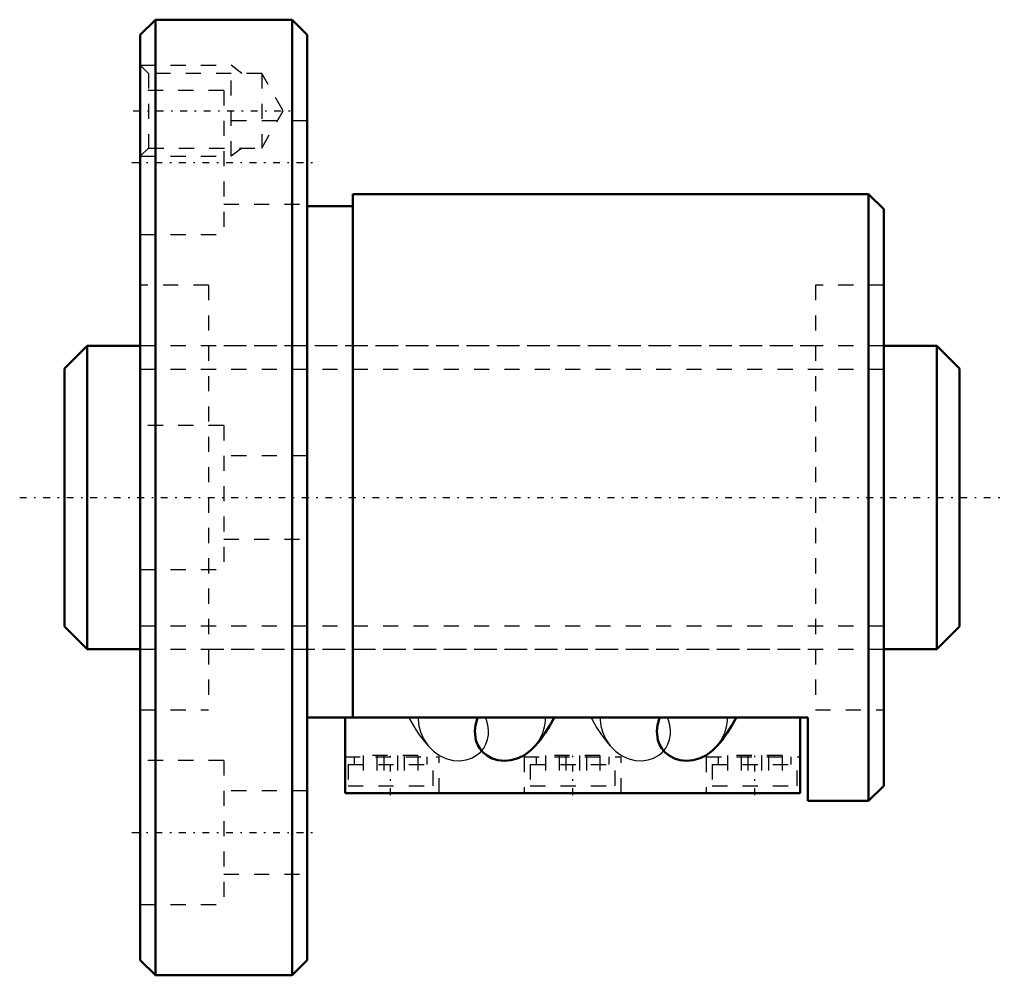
# Model space of a CAD drawing. Header units: millimetres. Extents: x -8 to 57, y -31.5 to 31.5.
import ezdxf

# ---------------------------------------------------------------- set-up
doc = ezdxf.new("R2010")
doc.units = ezdxf.units.MM
doc.linetypes.add('Center', pattern=[1.5, 0.45, -0.5, 0.05, -0.5])
doc.linetypes.add('Dashed', pattern=[2, 1, -1])
for name, color, linetype, lineweight in [('2d ConnectionPoints', 7, 'Continuous', 50), ('AM_0', 7, 'Continuous', 50), ('AM_5', 3, 'Continuous', 25), ('AM_7', 7, 'Center', 25), ('AM_9', 6, 'Dashed', 25)]:
    doc.layers.add(name, color=color, linetype=linetype, lineweight=lineweight)

# ---------------------------------------------------------------- blocks, each defined once
blk = doc.blocks.new('1_N00SBN2004V_5Nut_0_in_SBN2004V_5G0_59LC0_0000__4')
at = {"layer": 'AM_0'}
for p, q in [((1, 31.5), (0, 30.5)), ((1, 31.5), (1, -31.5)), ((10, 31.5), (1, 31.5)), ((10, 31.5), (10, -31.5)), ((11, 30.5), (10, 31.5)), ((0, 30.5), (0, -30.5)), ((11, 30.5), (11, -30.5)), ((48, 20), (14, 20)), ((14, 20), (14, -14.5)), ((49, 19), (48, 20)), ((48, 20), (48, -20)), ((14, 19.2), (11, 19.2)), ((49, 19), (49, -19)), ((11, -14.5), (44, -14.5)), ((13.5, -19.5), (13.5, -14.5)), ((43.5, -19.5), (43.5, -14.5)), ((44, -20), (44, -14.5)), ((48, -20), (49, -19)), ((43.5, -19.5), (13.5, -19.5)), ((44, -20), (48, -20)), ((0, -30.5), (1, -31.5)), ((10, -31.5), (11, -30.5)), ((1, -31.5), (10, -31.5))]:
    blk.add_line(p, q, dxfattribs=at)
for points in [[(25.878, -16.533), (25.722, -16.683), (25.323, -16.98), (24.901, -17.19), (24.431, -17.323), (24.003, -17.361), (23.56, -17.313), (23.202, -17.201), (22.86, -17.017), (22.604, -16.808), (22.384, -16.548), (22.231, -16.283), (22.121, -15.989), (22.048, -15.413), (22.092, -15.013), (22.209, -14.613), (22.255, -14.5)], [(25.877, -16.533), (26.034, -16.365), (26.369, -15.965), (26.691, -15.522), (26.997, -15.04), (27.286, -14.523), (27.297, -14.502)], [(37.878, -16.533), (37.722, -16.683), (37.323, -16.98), (36.901, -17.19), (36.431, -17.323), (36.003, -17.361), (35.56, -17.313), (35.202, -17.201), (34.86, -17.017), (34.604, -16.808), (34.384, -16.548), (34.231, -16.283), (34.121, -15.989), (34.048, -15.413), (34.092, -15.013), (34.209, -14.613), (34.255, -14.5)], [(37.877, -16.533), (38.034, -16.365), (38.369, -15.965), (38.691, -15.522), (38.997, -15.04), (39.286, -14.523), (39.297, -14.502)]]:
    blk.add_lwpolyline(points, dxfattribs=at)
at = {"layer": 'AM_5', "linetype": 'Dashed'}
for p, q in [((0, 28.5), (6, 28.5)), ((6, 22.5), (6, 28.5)), ((6.69, 27.959), (6, 28.5)), ((6.69, 23.041), (6, 22.5)), ((0, 22.5), (6, 22.5))]:
    blk.add_line(p, q, dxfattribs=at)
at = {"layer": 'AM_7'}
for p, q in [((-0.471, 25.5), (9.89, 25.5)), ((-0.55, 22.084), (11.55, 22.084)), ((16.5, -19.62), (16.5, -16.98)), ((28.5, -19.62), (28.5, -16.98)), ((40.5, -19.62), (40.5, -16.98)), ((-0.55, -22.084), (11.55, -22.084))]:
    blk.add_line(p, q, dxfattribs=at)
at = {"layer": 'AM_9'}
for p, q in [((0.541, 27.959), (0, 28.5)), ((8, 27.959), (0.541, 27.959)), ((0.541, 27.959), (0.541, 23.041)), ((8, 27.959), (8, 23.041)), ((9.419, 25.5), (8, 27.959)), ((5.5, 26.834), (0, 26.834)), ((5.5, 26.834), (5.5, 17.334)), ((8, 23.041), (9.419, 25.5)), ((11, 24.834), (5.5, 24.834)), ((0, 22.5), (0.541, 23.041)), ((0.541, 23.041), (8, 23.041)), ((5.5, 19.334), (11, 19.334)), ((0, 17.334), (5.5, 17.334)), ((4.5, 14), (0, 14)), ((4.5, 14), (4.5, -14)), ((44.5, 14), (44.5, -14)), ((49, 14), (44.5, 14)), ((44.5, 10), (4.5, 10)), ((5.5, 4.75), (0, 4.75)), ((5.5, 4.75), (5.5, -4.75)), ((11, 2.75), (5.5, 2.75)), ((5.5, -2.75), (11, -2.75)), ((0, -4.75), (5.5, -4.75)), ((4.5, -10), (44.5, -10)), ((0, -14), (4.5, -14)), ((44.5, -14), (49, -14)), ((5.5, -17.334), (0, -17.334)), ((5.5, -17.334), (5.5, -26.834)), ((13.5, -17.1), (19.7, -17.1)), ((14.1, -17.1), (14.1, -17.6)), ((14.7, -17), (14.7, -19)), ((18.3, -17), (14.7, -17)), ((15.6, -17), (15.6, -19)), ((16.05, -17), (16.05, -19)), ((16.95, -17), (16.95, -19)), ((17.4, -17), (17.4, -19)), ((18.3, -17), (18.3, -19)), ((18.9, -17.6), (18.9, -17.1)), ((19.7, -19.5), (19.7, -17.1)), ((25.3, -17.1), (31.7, -17.1)), ((25.3, -17.1), (25.3, -19.5)), ((26.1, -17.1), (26.1, -17.6)), ((26.7, -17), (26.7, -19)), ((30.3, -17), (26.7, -17)), ((27.6, -17), (27.6, -19)), ((28.05, -17), (28.05, -19)), ((28.95, -17), (28.95, -19)), ((29.4, -17), (29.4, -19)), ((30.3, -17), (30.3, -19)), ((30.9, -17.6), (30.9, -17.1)), ((31.7, -19.5), (31.7, -17.1)), ((37.3, -17.1), (37.3, -19.5)), ((37.3, -17.1), (43.5, -17.1)), ((38.1, -17.1), (38.1, -17.6)), ((38.7, -17), (38.7, -19)), ((42.3, -17), (38.7, -17)), ((39.6, -17), (39.6, -19)), ((40.05, -17), (40.05, -19)), ((40.95, -17), (40.95, -19)), ((41.4, -17), (41.4, -19)), ((42.3, -17), (42.3, -19)), ((42.9, -17.6), (42.9, -17.1)), ((13.7, -17.6), (19.3, -17.6)), ((13.7, -17.6), (13.7, -19)), ((19.3, -19), (19.3, -17.6)), ((25.7, -17.6), (31.3, -17.6)), ((25.7, -17.6), (25.7, -19)), ((31.3, -19), (31.3, -17.6)), ((37.7, -17.6), (43.3, -17.6)), ((37.7, -17.6), (37.7, -19)), ((43.3, -19), (43.3, -17.6)), ((11, -19.334), (5.5, -19.334)), ((13.7, -19), (19.3, -19)), ((25.7, -19), (31.3, -19)), ((37.7, -19), (43.3, -19)), ((5.5, -24.834), (11, -24.834)), ((0, -26.834), (5.5, -26.834))]:
    blk.add_line(p, q, dxfattribs=at)
for points in [[(17.704, -14.503), (17.774, -14.636), (18.07, -15.153), (18.39, -15.639), (18.732, -16.092), (18.975, -16.375)], [(18.319, -14.5), (18.319, -14.668), (18.36, -15.054), (18.459, -15.438), (18.671, -15.921), (18.978, -16.372), (19.123, -16.534)], [(19.123, -16.534), (19.316, -16.716), (19.719, -17.005), (20.144, -17.207), (20.614, -17.331), (21.04, -17.36), (21.479, -17.304), (21.833, -17.187), (22.169, -16.997), (22.419, -16.784), (22.634, -16.522), (22.782, -16.255), (22.887, -15.959), (22.942, -15.657), (22.949, -15.342), (22.907, -15.009), (22.815, -14.678), (22.745, -14.5)], [(26.681, -14.5), (26.677, -14.75), (26.622, -15.144), (26.507, -15.534), (26.315, -15.946), (26.054, -16.332), (25.878, -16.533)], [(29.704, -14.503), (29.774, -14.636), (30.07, -15.153), (30.39, -15.639), (30.732, -16.092), (30.975, -16.375)], [(30.319, -14.5), (30.319, -14.668), (30.36, -15.054), (30.459, -15.438), (30.671, -15.921), (30.978, -16.372), (31.123, -16.534)], [(31.123, -16.534), (31.316, -16.716), (31.719, -17.005), (32.144, -17.207), (32.614, -17.331), (33.04, -17.36), (33.479, -17.304), (33.833, -17.187), (34.169, -16.997), (34.419, -16.784), (34.634, -16.522), (34.782, -16.255), (34.887, -15.959), (34.942, -15.657), (34.949, -15.342), (34.907, -15.009), (34.815, -14.678), (34.745, -14.5)], [(38.681, -14.5), (38.677, -14.75), (38.622, -15.144), (38.507, -15.534), (38.315, -15.946), (38.054, -16.332), (37.878, -16.533)], [(18.975, -16.375), (19.096, -16.505), (19.123, -16.534)], [(30.975, -16.375), (31.096, -16.505), (31.123, -16.534)]]:
    blk.add_lwpolyline(points, dxfattribs=at)
blk = doc.blocks.new('2_N010SBN2004V_50Shaft_0_in_SBN2004V_5G0_59LC0_0000__4')
at = {"layer": 'AM_0'}
for p, q in [((-3.5, 10), (-5, 8.5)), ((-3.5, 10), (-3.5, -10)), ((0, 10), (-3.5, 10)), ((52.5, 10), (49, 10)), ((52.5, 10), (52.5, -10)), ((54, 8.5), (52.5, 10)), ((-5, 8.5), (-5, -8.5)), ((54, 8.5), (54, -8.5)), ((-5, -8.5), (-3.5, -10)), ((52.5, -10), (54, -8.5)), ((-3.5, -10), (0, -10)), ((49, -10), (52.5, -10))]:
    blk.add_line(p, q, dxfattribs=at)
at = {"layer": 'AM_5', "linetype": 'Dashed'}
for p, q in [((0, 8.4665), (49, 8.4665)), ((0, -8.4665), (49, -8.4665))]:
    blk.add_line(p, q, dxfattribs=at)
at = {"layer": 'AM_7'}
blk.add_line((-7.95, 0), (56.95, 0), dxfattribs=at)
at = {"layer": 'AM_9'}
for p, q in [((49, 10), (0, 10)), ((0, -10), (49, -10))]:
    blk.add_line(p, q, dxfattribs=at)

msp = doc.modelspace()

# ---------------------------------------------------------------- linework, layer by layer
at = {"layer": '2d ConnectionPoints'}
msp.add_point((0, 0), dxfattribs=at)

# ---------------------------------------------------------------- block references
for name in ['1_N00SBN2004V_5Nut_0_in_SBN2004V_5G0_59LC0_0000__4', '2_N010SBN2004V_50Shaft_0_in_SBN2004V_5G0_59LC0_0000__4']:
    msp.add_blockref(name, (0, 0))

doc.saveas('drawing.dxf')
